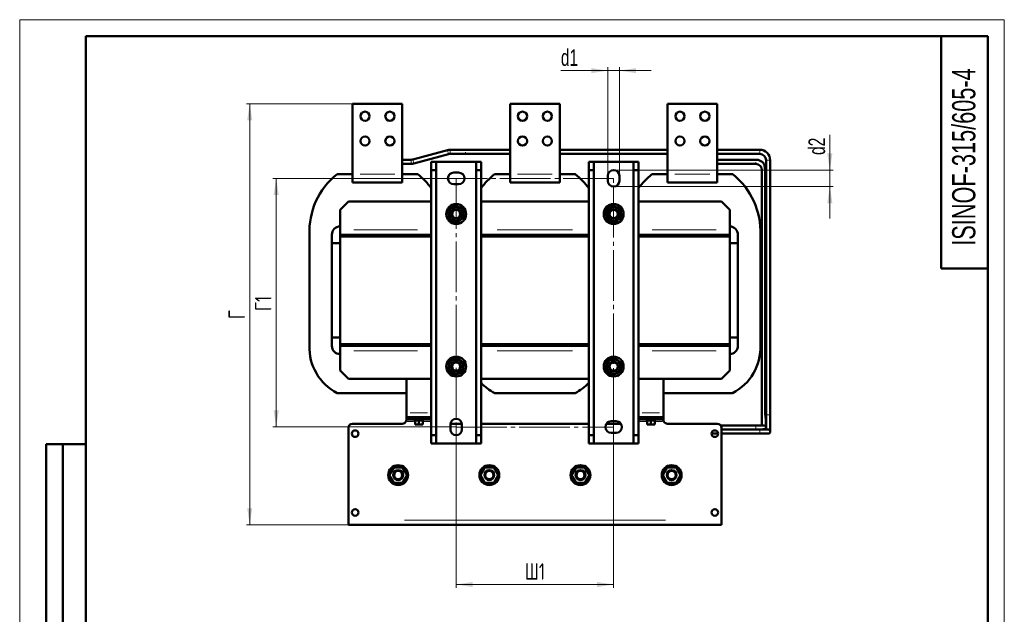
# Model space of a CAD drawing. Header units: millimetres. Extents: x 0 to 1188, y 0 to 1680.
# Tile 5 of 5: x 0 to 1188, y 963 to 1680. Entities that reach past the tile are written whole.
import ezdxf

# ---------------------------------------------------------------- set-up
doc = ezdxf.new("R2010")
doc.units = ezdxf.units.MM
doc.header["$LTSCALE"] = 4
doc.linetypes.add('SLD-Осевая', pattern=[19.05, 15.24, -1.27, 1.27, -1.27])
doc.linetypes.add('SLD-Сплошная', pattern=[0])
doc.styles.add('SLDTEXTSTYLE0', font='TXT', dxfattribs={"width": 0.7})
doc.styles.add('SLDTEXTSTYLE1', font='TXT', dxfattribs={"width": 0.7, "bigfont": 'bigfont'})
doc.dimstyles.new('SLDDIMSTYLE0', dxfattribs={"dimtxt": 20, "dimasz": 20, "dimexe": 0, "dimexo": 0.0625, "dimgap": 5, "dimtad": 2, "dimdec": 1, "dimrnd": 1e-09, "dimzin": 12, "dimdsep": 46, "dimtxsty": 'SLDTEXTSTYLE0', "dimsah": 1, "dimcen": 0.09, "dimadec": 0, "dimazin": 3, "dimtfac": 1, "dimtdec": 3, "dimtofl": 0, "dimtmove": 0, "dimatfit": 3, "dimfxl": 1, "dimfrac": 2, "dimtolj": 1, "dimtzin": 12, "dimarcsym": 0})
doc.dimstyles.new('SLDDIMSTYLE1', dxfattribs={"dimtxt": 20, "dimasz": 20, "dimexe": 0, "dimexo": 0.0625, "dimgap": 5, "dimtad": 2, "dimdec": 1, "dimrnd": 1e-09, "dimzin": 12, "dimdsep": 46, "dimtxsty": 'SLDTEXTSTYLE0', "dimsah": 1, "dimcen": 0.09, "dimadec": 0, "dimazin": 3, "dimtfac": 1, "dimtdec": 3, "dimtmove": 0, "dimatfit": 0, "dimfxl": 1, "dimfrac": 2, "dimtolj": 1, "dimtzin": 12, "dimarcsym": 0})

# ---------------------------------------------------------------- blocks, each defined once
blk = doc.blocks.new('_D_2')
at = {"color": 7, "linetype": 'SLD-Сплошная', "lineweight": 0}
for p, q in [((526.6, 1188.5), (526.6, 994.6)), ((716.6, 1188.5), (716.6, 994.6)), ((526.6, 998.6), (716.6, 998.6))]:
    blk.add_line(p, q, dxfattribs=at)
at = {"color": 7, "linetype": 'SLD-Сплошная', "lineweight": 18}
for points in [[(526.6, 998.6), (546.6, 995.5), (546.6, 1001.6)], [(716.6, 998.6), (696.6, 1001.6), (696.6, 995.5)]]:
    blk.add_solid(points, dxfattribs=at)
at = {"color": 7, "linetype": 'SLD-Сплошная', "lineweight": 18, "insert": (609.6, 1024.3), "char_height": 20, "attachment_point": 1, "style": 'SLDTEXTSTYLE1'}
blk.add_mtext('Ш1', dxfattribs=at)
blk = doc.blocks.new('_D_3')
at = {"color": 7, "linetype": 'SLD-Сплошная', "lineweight": 0}
for p, q in [((526.6, 1488.6), (305.5, 1488.6)), ((309.5, 1488.6), (309.5, 1188.6)), ((526.6, 1188.6), (305.5, 1188.6))]:
    blk.add_line(p, q, dxfattribs=at)
at = {"color": 7, "linetype": 'SLD-Сплошная', "lineweight": 18}
for points in [[(309.5, 1488.6), (306.5, 1468.6), (312.6, 1468.6)], [(309.5, 1188.6), (312.6, 1208.6), (306.5, 1208.6)]]:
    blk.add_solid(points, dxfattribs=at)
at = {"color": 7, "linetype": 'SLD-Сплошная', "lineweight": 18, "insert": (283.8, 1328.6), "char_height": 20, "attachment_point": 1, "rotation": 90, "style": 'SLDTEXTSTYLE1'}
blk.add_mtext('Г1', dxfattribs=at)
blk = doc.blocks.new('_D_4')
at = {"color": 7, "linetype": 'SLD-Сплошная', "lineweight": 0}
for p, q in [((401.6, 1578.6), (273.5, 1578.6)), ((277.5, 1070.6), (277.5, 1578.6)), ((396.6, 1070.6), (273.5, 1070.6))]:
    blk.add_line(p, q, dxfattribs=at)
at = {"color": 7, "linetype": 'SLD-Сплошная', "lineweight": 18}
for points in [[(277.5, 1578.6), (274.5, 1558.6), (280.6, 1558.6)], [(277.5, 1070.6), (280.6, 1090.6), (274.5, 1090.6)]]:
    blk.add_solid(points, dxfattribs=at)
at = {"color": 7, "linetype": 'SLD-Сплошная', "lineweight": 18, "insert": (251.8, 1318.9), "char_height": 20, "attachment_point": 1, "rotation": 90, "style": 'SLDTEXTSTYLE1'}
blk.add_mtext('Г', dxfattribs=at)
blk = doc.blocks.new('_D_5')
at = {"color": 7, "linetype": 'SLD-Сплошная', "lineweight": 0}
for p, q in [((709.6, 1618.6), (653, 1618.6)), ((709.6, 1491.6), (709.6, 1622.6)), ((709.6, 1618.6), (723.6, 1618.6)), ((723.6, 1491.6), (723.6, 1622.6)), ((723.6, 1618.6), (762.1, 1618.6))]:
    blk.add_line(p, q, dxfattribs=at)
at = {"color": 7, "linetype": 'SLD-Сплошная', "lineweight": 18}
for points in [[(709.6, 1618.6), (689.6, 1621.6), (689.6, 1615.5)], [(723.6, 1618.6), (743.6, 1615.5), (743.6, 1621.6)]]:
    blk.add_solid(points, dxfattribs=at)
at = {"color": 7, "linetype": 'SLD-Сплошная', "lineweight": 18, "insert": (653, 1644.3), "char_height": 20, "attachment_point": 1, "style": 'SLDTEXTSTYLE0'}
blk.add_mtext('d1', dxfattribs=at)
blk = doc.blocks.new('_D_6')
at = {"color": 7, "linetype": 'SLD-Сплошная', "lineweight": 0}
for p, q in [((977.5, 1498.6), (977.5, 1540.9)), ((716.7, 1498.6), (981.5, 1498.6)), ((977.5, 1498.6), (977.5, 1478.6)), ((716.7, 1478.6), (981.5, 1478.6)), ((977.5, 1478.6), (977.5, 1440.1))]:
    blk.add_line(p, q, dxfattribs=at)
at = {"color": 7, "linetype": 'SLD-Сплошная', "lineweight": 18}
for points in [[(977.5, 1498.6), (980.6, 1518.6), (974.4, 1518.6)], [(977.5, 1478.6), (974.4, 1458.6), (980.6, 1458.6)]]:
    blk.add_solid(points, dxfattribs=at)
at = {"color": 7, "linetype": 'SLD-Сплошная', "lineweight": 18, "insert": (951.7, 1516.8), "char_height": 20, "attachment_point": 1, "rotation": 90, "style": 'SLDTEXTSTYLE0'}
blk.add_mtext('d2', dxfattribs=at)

msp = doc.modelspace()

# ---------------------------------------------------------------- linework, layer by layer
at = {"color": 7, "linetype": 'SLD-Сплошная', "lineweight": 18}
for p, q in [((0, 1680), (1188, 1680)), ((0, 1680), (0, 0)), ((1188, 1680), (1188, 0))]:
    msp.add_line(p, q, dxfattribs=at)
at = {"color": 7, "linetype": 'SLD-Сплошная', "lineweight": 50}
for p, q in [((80, 1660), (80, 20)), ((1168, 1660), (80, 1660)), ((80, 1660), (80, 20)), ((1112, 1660), (1112, 1380)), ((1168, 20), (1168, 1660)), ((401.64, 1578.56), (461.64, 1578.56)), ((401.64, 1578.56), (401.64, 1493.56)), ((461.64, 1578.56), (461.64, 1493.56)), ((591.64, 1578.56), (651.64, 1578.56)), ((591.64, 1578.56), (591.64, 1493.56)), ((651.64, 1578.56), (651.64, 1493.56)), ((781.64, 1578.56), (841.64, 1578.56)), ((781.64, 1578.56), (781.64, 1493.56)), ((841.64, 1578.56), (841.64, 1493.56)), ((516.11, 1522.64), (474.37, 1511.33)), ((538.05, 1523.07), (519.38, 1523.07)), ((591.64, 1523.07), (538.05, 1523.07)), ((781.64, 1523.07), (651.64, 1523.07)), ((893.03, 1523.07), (841.64, 1523.07)), ((472.41, 1511.07), (461.64, 1511.07)), ((475.67, 1506.51), (517.42, 1517.81)), ((519.38, 1518.07), (538.05, 1518.07)), ((538.05, 1518.07), (591.64, 1518.07)), ((651.64, 1518.07), (781.64, 1518.07)), ((841.64, 1518.07), (893.03, 1518.07)), ((888.03, 1511.07), (841.64, 1511.07)), ((900.53, 1510.57), (900.53, 1203.08)), ((905.53, 1203.08), (905.53, 1510.57)), ((461.64, 1506.07), (472.41, 1506.07)), ((502.64, 1508.56), (496.64, 1508.56)), ((496.64, 1498.56), (496.64, 1508.56)), ((496.64, 1498.56), (502.64, 1498.56)), ((496.64, 1178.56), (496.64, 1498.56)), ((502.64, 1508.56), (502.64, 1498.56)), ((550.64, 1508.56), (502.64, 1508.56)), ((502.64, 1498.56), (502.64, 1178.56)), ((556.64, 1508.56), (550.64, 1508.56)), ((550.64, 1498.56), (550.64, 1508.56)), ((550.64, 1498.56), (556.64, 1498.56)), ((550.64, 1178.56), (550.64, 1498.56)), ((556.64, 1508.56), (556.64, 1498.56)), ((556.64, 1498.56), (556.64, 1178.56)), ((686.64, 1508.56), (692.64, 1508.56)), ((686.64, 1498.56), (686.64, 1508.56)), ((686.64, 1178.56), (686.64, 1498.56)), ((686.64, 1498.56), (692.64, 1498.56)), ((692.64, 1508.56), (692.64, 1498.56)), ((692.64, 1508.56), (740.64, 1508.56)), ((692.64, 1498.56), (692.64, 1178.56)), ((740.64, 1508.56), (746.64, 1508.56)), ((740.64, 1498.56), (740.64, 1508.56)), ((740.64, 1498.56), (746.64, 1498.56)), ((740.64, 1178.56), (740.64, 1498.56)), ((746.64, 1508.56), (746.64, 1498.56)), ((746.64, 1498.56), (746.64, 1178.56)), ((841.64, 1506.07), (888.03, 1506.07)), ((895.53, 1498.57), (895.53, 1208.08)), ((897.81, 1506.35), (897.81, 1506.35)), ((899.28, 1498.57), (899.28, 1208.08)), ((382.87, 1493.56), (401.64, 1493.56)), ((401.64, 1493.56), (401.64, 1483.56)), ((461.64, 1493.56), (480.42, 1493.56)), ((461.64, 1493.56), (461.64, 1483.56)), ((523.64, 1495.56), (529.64, 1495.56)), ((572.87, 1493.56), (591.64, 1493.56)), ((591.64, 1493.56), (591.64, 1483.56)), ((651.64, 1493.56), (670.42, 1493.56)), ((651.64, 1493.56), (651.64, 1483.56)), ((709.64, 1485.56), (709.64, 1491.56)), ((723.64, 1491.56), (723.64, 1485.56)), ((762.87, 1493.56), (781.64, 1493.56)), ((781.64, 1493.56), (781.64, 1483.56)), ((841.64, 1493.56), (860.42, 1493.56)), ((841.64, 1493.56), (841.64, 1483.56)), ((461.64, 1483.56), (401.64, 1483.56)), ((529.64, 1481.56), (523.64, 1481.56)), ((651.64, 1483.56), (591.64, 1483.56)), ((841.64, 1483.56), (781.64, 1483.56)), ((396.64, 1460.56), (386.64, 1450.56)), ((386.64, 1426.56), (386.64, 1450.56)), ((496.64, 1460.56), (396.64, 1460.56)), ((686.64, 1460.56), (556.64, 1460.56)), ((846.64, 1460.56), (746.64, 1460.56)), ((856.64, 1450.56), (846.64, 1460.56)), ((856.64, 1426.56), (856.64, 1450.56)), ((521.4, 1437.58), (520.57, 1438.2)), ((521.4, 1437.58), (521.54, 1437.94)), ((711.4, 1437.58), (710.57, 1438.2)), ((711.4, 1437.58), (711.54, 1437.94)), ((386.64, 1420.56), (386.64, 1426.56)), ((523.2, 1437.25), (522.98, 1436.74)), ((713.2, 1437.25), (712.98, 1436.74)), ((856.64, 1420.56), (856.64, 1426.56)), ((349.64, 1286.94), (349.64, 1420.19)), ((376.64, 1286.56), (376.64, 1420.56)), ((376.64, 1410.56), (376.64, 1420.56)), ((496.64, 1420.56), (386.64, 1420.56)), ((476.64, 1420.56), (386.64, 1420.56)), ((386.64, 1418.56), (386.64, 1420.56)), ((386.64, 1418.56), (476.64, 1418.56)), ((386.64, 1288.56), (386.64, 1418.56)), ((496.64, 1418.56), (386.64, 1418.56)), ((396.64, 1420.56), (396.64, 1420.56)), ((426.64, 1420.56), (426.64, 1420.56)), ((436.64, 1420.56), (436.64, 1420.56)), ((466.64, 1420.56), (466.64, 1420.56)), ((476.64, 1418.56), (476.64, 1420.56)), ((486.64, 1418.56), (486.64, 1420.56)), ((686.64, 1420.56), (556.64, 1420.56)), ((686.64, 1418.56), (556.64, 1418.56)), ((566.64, 1420.56), (566.64, 1418.56)), ((666.64, 1420.56), (576.64, 1420.56)), ((576.64, 1418.56), (576.64, 1420.56)), ((576.64, 1418.56), (666.64, 1418.56)), ((586.64, 1420.56), (586.64, 1420.56)), ((616.64, 1420.56), (616.64, 1420.56)), ((626.64, 1420.56), (626.64, 1420.56)), ((656.64, 1420.56), (656.64, 1420.56)), ((666.64, 1418.56), (666.64, 1420.56)), ((676.64, 1420.56), (676.64, 1418.56)), ((856.64, 1420.56), (746.64, 1420.56)), ((856.64, 1418.56), (746.64, 1418.56)), ((756.64, 1418.56), (756.64, 1420.56)), ((856.64, 1420.56), (766.64, 1420.56)), ((766.64, 1418.56), (766.64, 1420.56)), ((766.64, 1418.56), (856.64, 1418.56)), ((776.64, 1420.56), (776.64, 1420.56)), ((806.64, 1420.56), (806.64, 1420.56)), ((816.64, 1420.56), (816.64, 1420.56)), ((846.64, 1420.56), (846.64, 1420.56)), ((856.64, 1418.56), (856.64, 1420.56)), ((856.64, 1288.56), (856.64, 1418.56)), ((866.64, 1286.56), (866.64, 1420.56)), ((866.64, 1420.56), (866.64, 1410.56)), ((893.64, 1420.19), (893.64, 1286.94)), ((386.64, 1410.56), (376.64, 1410.56)), ((866.64, 1410.56), (856.64, 1410.56)), ((1112, 1380), (1168, 1380)), ((376.64, 1296.56), (386.64, 1296.56)), ((376.64, 1286.56), (376.64, 1296.56)), ((856.64, 1296.56), (866.64, 1296.56)), ((866.64, 1296.56), (866.64, 1286.56)), ((386.64, 1288.56), (386.64, 1286.56)), ((476.64, 1288.56), (386.64, 1288.56)), ((386.64, 1288.56), (496.64, 1288.56)), ((386.64, 1286.56), (496.64, 1286.56)), ((386.64, 1286.56), (386.64, 1280.56)), ((386.64, 1286.56), (476.64, 1286.56)), ((396.64, 1286.56), (396.64, 1286.56)), ((426.64, 1286.56), (426.64, 1286.56)), ((436.64, 1286.56), (436.64, 1286.56)), ((466.64, 1286.56), (466.64, 1286.56)), ((476.64, 1288.56), (476.64, 1286.56)), ((486.64, 1286.56), (486.64, 1288.56)), ((556.64, 1288.56), (686.64, 1288.56)), ((556.64, 1286.56), (686.64, 1286.56)), ((566.64, 1288.56), (566.64, 1286.56)), ((576.64, 1288.56), (576.64, 1286.56)), ((666.64, 1288.56), (576.64, 1288.56)), ((576.64, 1286.56), (666.64, 1286.56)), ((586.64, 1286.56), (586.64, 1286.56)), ((616.64, 1286.56), (616.64, 1286.56)), ((626.64, 1286.56), (626.64, 1286.56)), ((656.64, 1286.56), (656.64, 1286.56)), ((666.64, 1286.56), (666.64, 1288.56)), ((676.64, 1288.56), (676.64, 1286.56)), ((746.64, 1288.56), (856.64, 1288.56)), ((746.64, 1286.56), (856.64, 1286.56)), ((756.64, 1286.56), (756.64, 1288.56)), ((766.64, 1288.56), (766.64, 1286.56)), ((856.64, 1288.56), (766.64, 1288.56)), ((766.64, 1286.56), (856.64, 1286.56)), ((776.64, 1286.56), (776.64, 1286.56)), ((806.64, 1286.56), (806.64, 1286.56)), ((816.64, 1286.56), (816.64, 1286.56)), ((846.64, 1286.56), (846.64, 1286.56)), ((856.64, 1286.56), (856.64, 1288.56)), ((856.64, 1286.56), (856.64, 1280.56)), ((386.64, 1280.56), (386.64, 1256.56)), ((856.64, 1280.56), (856.64, 1256.56)), ((520.52, 1268.9), (521.4, 1269.54)), ((521.54, 1269.19), (521.4, 1269.54)), ((522.98, 1270.39), (523.2, 1269.88)), ((710.52, 1268.9), (711.4, 1269.54)), ((711.54, 1269.19), (711.4, 1269.54)), ((712.98, 1270.39), (713.2, 1269.88)), ((386.64, 1256.56), (396.64, 1246.56)), ((846.64, 1246.56), (856.64, 1256.56)), ((396.64, 1246.56), (496.64, 1246.56)), ((466.64, 1246.56), (466.64, 1205.56)), ((556.64, 1246.56), (686.64, 1246.56)), ((746.64, 1246.56), (846.64, 1246.56)), ((776.64, 1205.56), (776.64, 1246.56)), ((466.64, 1229.56), (383.09, 1229.56)), ((466.64, 1229.56), (466.64, 1206.56)), ((670.2, 1229.56), (573.09, 1229.56)), ((860.2, 1229.56), (776.64, 1229.56)), ((776.65, 1206.56), (776.65, 1229.56)), ((466.64, 1206.56), (466.64, 1204.56)), ((466.64, 1205.56), (466.64, 1200.56)), ((466.64, 1204.56), (466.64, 1200.56)), ((466.64, 1204.56), (466.64, 1204.56)), ((466.64, 1200.56), (466.64, 1197.56)), ((496.64, 1200.56), (466.64, 1200.56)), ((466.64, 1200.56), (466.64, 1200.56)), ((493.64, 1200.56), (469.64, 1200.56)), ((496.64, 1205.56), (496.64, 1200.56)), ((746.64, 1200.56), (776.64, 1200.56)), ((749.64, 1200.56), (773.64, 1200.56)), ((776.64, 1205.56), (776.64, 1200.56)), ((776.64, 1204.56), (776.65, 1204.56)), ((776.64, 1197.56), (776.64, 1200.56)), ((776.64, 1200.56), (776.65, 1200.56)), ((776.65, 1204.56), (776.65, 1206.56)), ((776.65, 1200.56), (776.65, 1204.56)), ((895.53, 1208.08), (895.53, 1190.58)), ((900.53, 1203.08), (900.53, 1185.58)), ((905.53, 1183.08), (905.53, 1203.08)), ((461.64, 1192.56), (401.64, 1192.56)), ((469.64, 1197.56), (466.64, 1197.56)), ((493.64, 1197.56), (469.64, 1197.56)), ((475.64, 1197.56), (475.64, 1196.6)), ((487.64, 1197.56), (475.64, 1197.56)), ((475.64, 1196.6), (487.64, 1196.6)), ((476.97, 1196.6), (476.97, 1191.8)), ((476.97, 1191.8), (481.64, 1191.8)), ((478.64, 1197.56), (478.64, 1197.56)), ((481.64, 1196.6), (481.64, 1191.8)), ((481.64, 1191.8), (486.32, 1191.8)), ((484.64, 1197.56), (484.64, 1197.56)), ((486.32, 1191.8), (486.32, 1196.6)), ((487.64, 1196.6), (487.64, 1197.56)), ((496.64, 1197.56), (493.64, 1197.56)), ((519.64, 1185.56), (519.64, 1191.56)), ((533.57, 1192.56), (519.71, 1192.56)), ((533.64, 1191.56), (533.64, 1185.56)), ((686.64, 1192.56), (556.64, 1192.56)), ((725.39, 1192.56), (707.9, 1192.56)), ((713.64, 1195.56), (719.64, 1195.56)), ((749.64, 1197.56), (746.64, 1197.56)), ((773.64, 1197.56), (749.64, 1197.56)), ((755.64, 1197.56), (755.64, 1196.6)), ((767.64, 1197.56), (755.64, 1197.56)), ((767.64, 1196.6), (755.64, 1196.6)), ((756.97, 1196.6), (756.97, 1191.8)), ((756.97, 1191.8), (761.64, 1191.8)), ((758.64, 1197.56), (758.64, 1197.56)), ((761.64, 1196.6), (761.64, 1191.8)), ((761.64, 1191.8), (766.32, 1191.8)), ((764.64, 1197.56), (764.64, 1197.56)), ((766.32, 1191.8), (766.32, 1196.6)), ((767.64, 1196.6), (767.64, 1197.56)), ((776.64, 1197.56), (773.64, 1197.56)), ((841.64, 1192.56), (781.64, 1192.56)), ((888.03, 1190.58), (845.63, 1190.58)), ((898.03, 1190.58), (888.03, 1190.58)), ((396.64, 1187.56), (396.64, 1076.06)), ((502.64, 1178.56), (496.64, 1178.56)), ((496.64, 1168.56), (496.64, 1178.56)), ((502.64, 1178.56), (502.64, 1168.56)), ((550.64, 1168.56), (550.64, 1178.56)), ((556.64, 1178.56), (550.64, 1178.56)), ((556.64, 1178.56), (556.64, 1168.56)), ((692.64, 1178.56), (686.64, 1178.56)), ((686.64, 1168.56), (686.64, 1178.56)), ((692.64, 1178.56), (692.64, 1168.56)), ((719.64, 1181.56), (713.64, 1181.56)), ((746.64, 1178.56), (740.64, 1178.56)), ((740.64, 1178.56), (740.64, 1168.56)), ((746.64, 1178.56), (746.64, 1168.56)), ((834.64, 1180.58), (842.64, 1180.58)), ((846.64, 1076.06), (846.64, 1187.56)), ((846.64, 1185.58), (888.03, 1185.58)), ((893.03, 1185.58), (846.64, 1185.58)), ((846.64, 1180.58), (893.03, 1180.58)), ((903.03, 1185.58), (893.03, 1185.58)), ((893.03, 1180.58), (903.03, 1180.58)), ((32, 688), (32, 1168)), ((80, 1168), (32, 1168)), ((32, 688), (32, 1168)), ((52, 688), (52, 1168)), ((52, 688), (52, 1168)), ((502.64, 1168.56), (496.64, 1168.56)), ((550.64, 1168.56), (502.64, 1168.56)), ((556.64, 1168.56), (550.64, 1168.56)), ((686.64, 1168.56), (692.64, 1168.56)), ((692.64, 1168.56), (740.64, 1168.56)), ((740.64, 1168.56), (746.64, 1168.56)), ((445.84, 1130.56), (451.24, 1139.92)), ((451.24, 1121.21), (445.84, 1130.56)), ((451.24, 1139.92), (462.04, 1139.92)), ((462.04, 1139.92), (467.44, 1130.56)), ((467.44, 1130.56), (462.04, 1121.21)), ((555.84, 1130.56), (561.24, 1139.92)), ((561.24, 1121.21), (555.84, 1130.56)), ((561.24, 1139.92), (572.04, 1139.92)), ((572.04, 1139.92), (577.44, 1130.56)), ((577.44, 1130.56), (572.04, 1121.21)), ((665.84, 1130.56), (671.24, 1139.92)), ((671.24, 1121.21), (665.84, 1130.56)), ((671.24, 1139.92), (682.04, 1139.92)), ((682.04, 1139.92), (687.44, 1130.56)), ((687.44, 1130.56), (682.04, 1121.21)), ((775.84, 1130.56), (781.24, 1139.92)), ((781.24, 1121.21), (775.84, 1130.56)), ((781.24, 1139.92), (792.04, 1139.92)), ((792.04, 1139.92), (797.44, 1130.56)), ((797.44, 1130.56), (792.04, 1121.21)), ((462.04, 1121.21), (451.24, 1121.21)), ((572.04, 1121.21), (561.24, 1121.21)), ((682.04, 1121.21), (671.24, 1121.21)), ((792.04, 1121.21), (781.24, 1121.21)), ((396.64, 1076.06), (396.64, 1070.56)), ((396.64, 1070.56), (846.64, 1070.56)), ((846.64, 1076.06), (846.64, 1070.56))]:
    msp.add_line(p, q, dxfattribs=at)
at = {"color": 8, "linetype": 'SLD-Сплошная', "lineweight": 18}
for p, q in [((516.11, 1522.64), (517.42, 1517.81)), ((519.38, 1523.07), (519.38, 1518.07)), ((893.03, 1518.07), (893.03, 1523.07)), ((472.41, 1511.07), (472.41, 1508.57)), ((474.37, 1511.33), (475.67, 1506.51)), ((900.53, 1510.57), (905.53, 1510.57)), ((472.41, 1508.57), (472.41, 1506.07)), ((898.74, 1498.57), (896.57, 1498.57)), ((410.64, 1493.56), (452.64, 1493.56)), ((600.64, 1493.56), (642.64, 1493.56)), ((790.64, 1493.56), (832.64, 1493.56)), ((403.14, 1426.56), (480.14, 1426.56)), ((576.14, 1426.56), (667.14, 1426.56)), ((763.14, 1426.56), (840.14, 1426.56)), ((403.14, 1280.56), (480.14, 1280.56)), ((576.14, 1280.56), (667.14, 1280.56)), ((763.14, 1280.56), (840.14, 1280.56)), ((466.64, 1206.56), (466.64, 1206.56)), ((469.64, 1198.01), (469.64, 1200.11)), ((471.14, 1205.56), (492.14, 1205.56)), ((493.64, 1198.01), (493.64, 1200.11)), ((749.64, 1198.01), (749.64, 1200.11)), ((751.14, 1205.56), (772.14, 1205.56)), ((773.64, 1198.01), (773.64, 1200.11)), ((776.64, 1206.56), (776.65, 1206.56)), ((895.6, 1208.08), (896.57, 1208.08)), ((900.53, 1203.08), (903.03, 1203.08)), ((903.03, 1203.08), (905.53, 1203.08)), ((475.32, 1195.06), (467.62, 1195.06)), ((495.09, 1195.06), (487.87, 1195.06)), ((755.42, 1195.06), (748.19, 1195.06)), ((775.66, 1195.06), (767.97, 1195.06)), ((893.03, 1185.58), (893.03, 1183.08)), ((893.03, 1183.08), (893.03, 1180.58)), ((464.14, 1076.06), (779.14, 1076.06))]:
    msp.add_line(p, q, dxfattribs=at)
at = {"color": 7, "linetype": 'SLD-Осевая', "lineweight": 18}
for p, q in [((716.64, 1488.56), (526.64, 1488.56)), ((526.64, 1488.56), (526.64, 1188.56)), ((716.64, 1188.56), (716.64, 1488.56)), ((526.64, 1188.56), (716.64, 1188.56))]:
    msp.add_line(p, q, dxfattribs=at)
at = {"color": 7, "linetype": 'SLD-Сплошная', "lineweight": 50, "flags": 128}
for points in [[(526.13, 1436.03), (524.78, 1436.2), (522.98, 1436.74)], [(716.13, 1436.03), (714.78, 1436.2), (712.98, 1436.74)], [(522.98, 1270.39), (524.78, 1270.93), (525.79, 1271.08)], [(712.98, 1270.39), (714.78, 1270.93), (715.79, 1271.08)], [(898.03, 1185.58), (898.07, 1186.07), (898.1, 1186.17)]]:
    msp.add_lwpolyline(points, dxfattribs=at)
at = {"color": 8, "linetype": 'SLD-Сплошная', "lineweight": 18, "flags": 128}
msp.add_lwpolyline([(888.03, 1190.58), (888.03, 1190.5), (888.03, 1190.07), (888.03, 1189.33), (888.03, 1188.41), (888.03, 1187.44), (888.03, 1186.56), (888.03, 1185.92), (888.03, 1185.61), (888.03, 1185.58)], dxfattribs=at)
at = {"color": 7, "linetype": 'SLD-Сплошная', "lineweight": 50}
for centre, radius in [((416.64, 1563.56), 5.5), ((446.64, 1563.56), 5.5), ((606.64, 1563.56), 5.5), ((636.64, 1563.56), 5.5), ((796.64, 1563.56), 5.5), ((826.64, 1563.56), 5.5), ((416.64, 1533.56), 5.5), ((446.64, 1533.56), 5.5), ((606.64, 1533.56), 5.5), ((636.64, 1533.56), 5.5), ((796.64, 1533.56), 5.5), ((826.64, 1533.56), 5.5), ((526.64, 1445.56), 12), ((526.64, 1445.56), 8.63), ((526.64, 1445.56), 6), ((526.64, 1445.56), 5), ((716.64, 1445.56), 12), ((716.64, 1445.56), 8.63), ((716.64, 1445.56), 6), ((716.64, 1445.56), 5), ((526.64, 1261.56), 12), ((716.64, 1261.56), 12), ((526.64, 1261.56), 8.63), ((526.64, 1261.56), 6), ((526.64, 1261.56), 5), ((716.64, 1261.56), 8.63), ((716.64, 1261.56), 6), ((716.64, 1261.56), 5), ((404.64, 1180.56), 4), ((838.64, 1180.56), 4), ((456.64, 1130.56), 12), ((566.64, 1130.56), 12), ((676.64, 1130.56), 12), ((786.64, 1130.56), 12), ((456.64, 1130.56), 6), ((456.64, 1130.56), 5), ((566.64, 1130.56), 6), ((566.64, 1130.56), 5), ((676.64, 1130.56), 6), ((676.64, 1130.56), 5), ((786.64, 1130.56), 6), ((786.64, 1130.56), 5), ((404.64, 1085.56), 4), ((838.64, 1085.56), 4)]:
    msp.add_circle(centre, radius, dxfattribs=at)
for centre, radius, start, end in [((519.38, 1510.57), 12.5, 90, 105.15287), ((893.03, 1510.57), 12.5, 0, 90), ((472.41, 1518.57), 7.5, 270, 285.15287), ((519.38, 1510.57), 7.5, 90, 105.15287), ((888.03, 1498.57), 12.5, 38.48102, 89.99067), ((893.03, 1510.57), 7.5, 0, 90), ((472.41, 1518.57), 12.5, 270, 285.15287), ((716.64, 1491.56), 7, 0, 180), ((888.03, 1498.57), 7.5, 0, 90), ((438.29, 1424.26), 88.74, 128.64972, 182.62674), ((424.99, 1424.26), 88.74, 36.15839, 51.35028), ((523.64, 1488.56), 7, 90, 270), ((529.64, 1488.56), 7, 270, 90), ((628.29, 1424.26), 88.74, 128.64972, 143.84161), ((614.99, 1424.26), 88.74, 36.15839, 51.35028), ((716.64, 1485.56), 7, 180, 0), ((818.29, 1424.26), 88.74, 128.64972, 143.84161), ((804.99, 1424.26), 88.74, 357.37326, 51.35028), ((526.64, 1445.56), 9.55, 110.38723, 145.31678), ((716.64, 1445.56), 9.55, 110.38723, 145.31678), ((526.64, 1445.56), 9.55, 236.67553, 247.47733), ((716.64, 1445.56), 9.55, 236.67553, 247.47733), ((386.64, 1420.56), 10, 90, 180), ((856.64, 1420.56), 10, 0, 90), ((411.09, 1284.32), 61.5, 177.56576, 242.91496), ((386.64, 1286.56), 10, 180, 270), ((856.64, 1286.56), 10, 270, 0), ((832.19, 1284.32), 61.5, 297.08504, 2.43424), ((526.64, 1261.56), 9.55, 112.52267, 123.32447), ((716.64, 1261.56), 9.55, 112.52267, 123.32447), ((716.64, 1261.56), 6, 270.11531, 89.90039), ((526.64, 1261.56), 9.55, 215.8139, 251.22311), ((716.64, 1261.56), 9.55, 215.8139, 251.22311), ((601.09, 1284.32), 61.5, 223.72253, 242.91496), ((642.19, 1284.32), 61.5, 297.08504, 316.27747), ((401.64, 1187.56), 5, 90, 180), ((461.64, 1197.56), 5, 270, 330), ((526.64, 1191.56), 7, 0, 180), ((713.64, 1188.56), 7, 90, 270), ((719.64, 1188.56), 7, 270, 90), ((781.64, 1197.56), 5, 210, 270), ((841.64, 1187.56), 5, 0, 90), ((898.03, 1188.08), 2.5, 356.22377, 90), ((526.64, 1185.56), 7, 180, 0), ((903.03, 1183.08), 2.5, 0, 90), ((903.03, 1183.08), 2.5, 270, 0)]:
    msp.add_arc(centre, radius, start, end, dxfattribs=at)
at = {"color": 8, "linetype": 'SLD-Сплошная', "lineweight": 18}
for points, knots in [([(538.05, 1523), (538.05, 1522.97), (538.05, 1522.91), (538.05, 1522.56), (538.05, 1522.34)], [0, 0, 0, 0, 0.3810216, 1, 1, 1, 1]), ([(538.05, 1520.2), (538.05, 1520), (538.05, 1519.47), (538.05, 1519.06), (538.05, 1518.8)], [0, 0, 0, 0, 0.3810216, 1, 1, 1, 1]), ([(888.03, 1511), (888.03, 1510.97), (888.03, 1510.91), (888.03, 1510.56), (888.03, 1510.34)], [0, 0, 0, 0, 0.3810206, 1, 1, 1, 1]), ([(888.03, 1508.2), (888.03, 1508), (888.03, 1507.47), (888.03, 1507.06), (888.03, 1506.8)], [0, 0, 0, 0, 0.38102061, 1, 1, 1, 1])]:
    msp.add_open_spline(points, degree=3, knots=knots, dxfattribs=at)
at = {"color": 7, "linetype": 'SLD-Сплошная', "lineweight": 50}
for points, knots in [([(897.81, 1506.35), (897.81, 1506.35), (897.83, 1506.32), (897.87, 1506.23), (897.9, 1506.17), (897.99, 1505.96), (898.06, 1505.8), (898.19, 1505.47), (898.25, 1505.3), (898.37, 1504.94), (898.42, 1504.76), (898.47, 1504.57)], [0, 0, 0, 0, 0.125, 0.125, 0.25, 0.25, 0.5, 0.5, 0.75, 0.75, 1, 1, 1, 1]), ([(898.47, 1504.57), (898.6, 1504.1), (898.71, 1503.62), (898.91, 1502.64), (899, 1502.14), (899.14, 1501.13), (899.19, 1500.62), (899.26, 1499.6), (899.28, 1499.08), (899.28, 1498.57)], [0, 0, 0, 0, 0.25, 0.25, 0.5, 0.5, 0.75, 0.75, 1, 1, 1, 1]), ([(525.29, 1455.87), (524.62, 1455.35), (523.94, 1454.83), (522.57, 1453.78), (521.88, 1453.25), (520.82, 1452.44), (520.47, 1452.17), (519.78, 1451.64), (519.43, 1451.37), (518.4, 1450.58), (517.72, 1450.06), (517.04, 1449.55)], [0, 0, 0, 0, 0.25, 0.25, 0.5, 0.5, 0.625, 0.625, 0.75, 0.75, 1, 1, 1, 1]), ([(517.04, 1449.55), (517.15, 1448.7), (517.27, 1447.86), (517.49, 1446.14), (517.6, 1445.28), (517.78, 1443.97), (517.83, 1443.53), (517.95, 1442.65), (518, 1442.22), (518.17, 1440.93), (518.29, 1440.08), (518.4, 1439.24)], [0, 0, 0, 0, 0.25, 0.25, 0.5, 0.5, 0.625, 0.625, 0.75, 0.75, 1, 1, 1, 1]), ([(534.89, 1451.89), (534.11, 1452.21), (533.32, 1452.54), (531.73, 1453.2), (530.92, 1453.53), (529.7, 1454.04), (529.29, 1454.21), (528.48, 1454.55), (528.08, 1454.71), (526.87, 1455.21), (526.08, 1455.54), (525.29, 1455.87)], [0, 0, 0, 0, 0.25, 0.25, 0.5, 0.5, 0.625, 0.625, 0.75, 0.75, 1, 1, 1, 1]), ([(536.24, 1441.58), (536.13, 1442.43), (536.02, 1443.27), (535.8, 1444.98), (535.68, 1445.85), (535.51, 1447.16), (535.45, 1447.6), (535.34, 1448.47), (535.28, 1448.91), (535.11, 1450.2), (535, 1451.05), (534.89, 1451.89)], [0, 0, 0, 0, 0.25, 0.25, 0.5, 0.5, 0.625, 0.625, 0.75, 0.75, 1, 1, 1, 1]), ([(715.29, 1455.87), (714.62, 1455.35), (713.94, 1454.83), (712.57, 1453.78), (711.88, 1453.25), (710.82, 1452.44), (710.47, 1452.17), (709.78, 1451.64), (709.43, 1451.37), (708.4, 1450.58), (707.72, 1450.06), (707.04, 1449.55)], [0, 0, 0, 0, 0.25, 0.25, 0.5, 0.5, 0.625, 0.625, 0.75, 0.75, 1, 1, 1, 1]), ([(707.04, 1449.55), (707.15, 1448.7), (707.27, 1447.86), (707.49, 1446.14), (707.6, 1445.28), (707.78, 1443.97), (707.83, 1443.53), (707.95, 1442.65), (708, 1442.22), (708.17, 1440.93), (708.29, 1440.08), (708.4, 1439.24)], [0, 0, 0, 0, 0.25, 0.25, 0.5, 0.5, 0.625, 0.625, 0.75, 0.75, 1, 1, 1, 1]), ([(724.89, 1451.89), (724.11, 1452.21), (723.32, 1452.54), (721.73, 1453.2), (720.92, 1453.53), (719.7, 1454.04), (719.29, 1454.21), (718.48, 1454.55), (718.08, 1454.71), (716.87, 1455.21), (716.08, 1455.54), (715.29, 1455.87)], [0, 0, 0, 0, 0.25, 0.25, 0.5, 0.5, 0.625, 0.625, 0.75, 0.75, 1, 1, 1, 1]), ([(726.24, 1441.58), (726.13, 1442.43), (726.02, 1443.27), (725.8, 1444.98), (725.68, 1445.85), (725.51, 1447.16), (725.45, 1447.6), (725.34, 1448.47), (725.28, 1448.91), (725.11, 1450.2), (725, 1451.05), (724.89, 1451.89)], [0, 0, 0, 0, 0.25, 0.25, 0.5, 0.5, 0.625, 0.625, 0.75, 0.75, 1, 1, 1, 1]), ([(518.4, 1439.24), (519.18, 1438.92), (519.97, 1438.59), (521.56, 1437.93), (522.36, 1437.6), (523.58, 1437.09), (523.99, 1436.92), (524.8, 1436.58), (525.21, 1436.42), (526.41, 1435.92), (527.21, 1435.59), (528, 1435.26)], [0, 0, 0, 0, 0.25, 0.25, 0.5, 0.5, 0.625, 0.625, 0.75, 0.75, 1, 1, 1, 1]), ([(528, 1435.26), (528.67, 1435.78), (529.35, 1436.3), (530.72, 1437.35), (531.41, 1437.88), (532.46, 1438.68), (532.81, 1438.96), (533.51, 1439.49), (533.86, 1439.75), (534.89, 1440.55), (535.57, 1441.07), (536.24, 1441.58)], [0, 0, 0, 0, 0.25, 0.25, 0.5, 0.5, 0.625, 0.625, 0.75, 0.75, 1, 1, 1, 1]), ([(708.4, 1439.24), (709.18, 1438.92), (709.97, 1438.59), (711.56, 1437.93), (712.36, 1437.6), (713.58, 1437.09), (713.99, 1436.92), (714.8, 1436.58), (715.21, 1436.42), (716.41, 1435.92), (717.21, 1435.59), (718, 1435.26)], [0, 0, 0, 0, 0.25, 0.25, 0.5, 0.5, 0.625, 0.625, 0.75, 0.75, 1, 1, 1, 1]), ([(718, 1435.26), (718.67, 1435.78), (719.35, 1436.3), (720.72, 1437.35), (721.41, 1437.88), (722.46, 1438.68), (722.81, 1438.96), (723.51, 1439.49), (723.86, 1439.75), (724.89, 1440.55), (725.57, 1441.07), (726.24, 1441.58)], [0, 0, 0, 0, 0.25, 0.25, 0.5, 0.5, 0.625, 0.625, 0.75, 0.75, 1, 1, 1, 1]), ([(528, 1271.87), (527.21, 1271.54), (526.42, 1271.21), (524.82, 1270.55), (524.01, 1270.22), (522.8, 1269.71), (522.4, 1269.55), (521.58, 1269.21), (521.18, 1269.04), (519.97, 1268.54), (519.18, 1268.21), (518.4, 1267.89)], [0, 0, 0, 0, 0.25, 0.25, 0.5, 0.5, 0.625, 0.625, 0.75, 0.75, 1, 1, 1, 1]), ([(536.24, 1265.55), (535.57, 1266.06), (534.89, 1266.58), (533.52, 1267.63), (532.83, 1268.16), (531.78, 1268.97), (531.42, 1269.24), (530.73, 1269.77), (530.38, 1270.04), (529.35, 1270.83), (528.67, 1271.35), (528, 1271.87)], [0, 0, 0, 0, 0.25, 0.25, 0.5, 0.5, 0.625, 0.625, 0.75, 0.75, 1, 1, 1, 1]), ([(718, 1271.87), (717.21, 1271.54), (716.42, 1271.21), (714.82, 1270.55), (714.01, 1270.22), (712.8, 1269.71), (712.4, 1269.55), (711.58, 1269.21), (711.18, 1269.04), (709.97, 1268.54), (709.18, 1268.21), (708.4, 1267.89)], [0, 0, 0, 0, 0.25, 0.25, 0.5, 0.5, 0.625, 0.625, 0.75, 0.75, 1, 1, 1, 1]), ([(726.24, 1265.55), (725.57, 1266.06), (724.89, 1266.58), (723.52, 1267.63), (722.83, 1268.16), (721.78, 1268.97), (721.42, 1269.24), (720.73, 1269.77), (720.38, 1270.04), (719.35, 1270.83), (718.67, 1271.35), (718, 1271.87)], [0, 0, 0, 0, 0.25, 0.25, 0.5, 0.5, 0.625, 0.625, 0.75, 0.75, 1, 1, 1, 1]), ([(518.4, 1267.89), (518.29, 1267.05), (518.17, 1266.2), (517.95, 1264.49), (517.84, 1263.62), (517.66, 1262.31), (517.61, 1261.87), (517.49, 1261), (517.43, 1260.56), (517.27, 1259.28), (517.15, 1258.43), (517.04, 1257.58)], [0, 0, 0, 0, 0.25, 0.25, 0.5, 0.5, 0.625, 0.625, 0.75, 0.75, 1, 1, 1, 1]), ([(534.89, 1255.24), (535, 1256.08), (535.11, 1256.93), (535.34, 1258.64), (535.45, 1259.51), (535.62, 1260.82), (535.68, 1261.26), (535.79, 1262.13), (535.85, 1262.56), (536.02, 1263.85), (536.13, 1264.7), (536.24, 1265.55)], [0, 0, 0, 0, 0.25, 0.25, 0.5, 0.5, 0.625, 0.625, 0.75, 0.75, 1, 1, 1, 1]), ([(708.4, 1267.89), (708.29, 1267.05), (708.17, 1266.2), (707.95, 1264.49), (707.84, 1263.62), (707.66, 1262.31), (707.61, 1261.87), (707.49, 1261), (707.43, 1260.56), (707.27, 1259.28), (707.15, 1258.43), (707.04, 1257.58)], [0, 0, 0, 0, 0.25, 0.25, 0.5, 0.5, 0.625, 0.625, 0.75, 0.75, 1, 1, 1, 1]), ([(724.89, 1255.24), (725, 1256.08), (725.11, 1256.93), (725.34, 1258.64), (725.45, 1259.51), (725.62, 1260.82), (725.68, 1261.26), (725.79, 1262.13), (725.85, 1262.56), (726.02, 1263.85), (726.13, 1264.7), (726.24, 1265.55)], [0, 0, 0, 0, 0.25, 0.25, 0.5, 0.5, 0.625, 0.625, 0.75, 0.75, 1, 1, 1, 1]), ([(517.04, 1257.58), (517.72, 1257.07), (518.39, 1256.55), (519.77, 1255.5), (520.46, 1254.97), (521.51, 1254.16), (521.86, 1253.89), (522.56, 1253.36), (522.9, 1253.09), (523.94, 1252.3), (524.62, 1251.78), (525.29, 1251.26)], [0, 0, 0, 0, 0.25, 0.25, 0.5, 0.5, 0.625, 0.625, 0.75, 0.75, 1, 1, 1, 1]), ([(525.29, 1251.26), (526.07, 1251.59), (526.87, 1251.92), (528.47, 1252.58), (529.27, 1252.91), (530.49, 1253.41), (530.89, 1253.58), (531.7, 1253.92), (532.11, 1254.09), (533.31, 1254.59), (534.11, 1254.92), (534.89, 1255.24)], [0, 0, 0, 0, 0.25, 0.25, 0.5, 0.5, 0.625, 0.625, 0.75, 0.75, 1, 1, 1, 1]), ([(707.04, 1257.58), (707.72, 1257.07), (708.39, 1256.55), (709.77, 1255.5), (710.46, 1254.97), (711.51, 1254.16), (711.86, 1253.89), (712.56, 1253.36), (712.9, 1253.09), (713.94, 1252.3), (714.62, 1251.78), (715.29, 1251.26)], [0, 0, 0, 0, 0.25, 0.25, 0.5, 0.5, 0.625, 0.625, 0.75, 0.75, 1, 1, 1, 1]), ([(715.29, 1251.26), (716.07, 1251.59), (716.87, 1251.92), (718.47, 1252.58), (719.27, 1252.91), (720.49, 1253.41), (720.89, 1253.58), (721.7, 1253.92), (722.11, 1254.09), (723.31, 1254.59), (724.11, 1254.92), (724.89, 1255.24)], [0, 0, 0, 0, 0.25, 0.25, 0.5, 0.5, 0.625, 0.625, 0.75, 0.75, 1, 1, 1, 1]), ([(899.43, 1205.58), (899.56, 1204.44), (899.7, 1203.31), (899.87, 1201.63), (899.93, 1201.08), (900.03, 1199.98), (900.07, 1199.44), (900.2, 1197.87), (900.27, 1196.86), (900.34, 1195.43), (900.37, 1194.96), (900.41, 1194.07), (900.42, 1193.65), (900.47, 1192.43), (900.48, 1191.71), (900.5, 1190.74), (900.51, 1190.44), (900.51, 1189.9), (900.52, 1189.65), (900.52, 1189.21), (900.52, 1189.02), (900.52, 1188.68), (900.52, 1188.54), (900.53, 1188.2), (900.53, 1188.08), (900.53, 1188.08)], [0, 0, 0, 0, 0.125, 0.125, 0.1875, 0.1875, 0.25, 0.25, 0.375, 0.375, 0.4375, 0.4375, 0.5, 0.5, 0.625, 0.625, 0.6875, 0.6875, 0.75, 0.75, 0.8125, 0.8125, 0.875, 0.875, 1, 1, 1, 1]), ([(465.97, 1195.06), (466.06, 1195.21), (466.13, 1195.36), (466.27, 1195.66), (466.33, 1195.82), (466.43, 1196.12), (466.47, 1196.26), (466.54, 1196.54), (466.56, 1196.67), (466.6, 1196.91), (466.61, 1197.02), (466.63, 1197.22), (466.64, 1197.3), (466.64, 1197.43), (466.64, 1197.48), (466.64, 1197.55), (466.64, 1197.56), (466.64, 1197.56)], [0, 0, 0, 0, 0.125, 0.125, 0.25, 0.25, 0.375, 0.375, 0.5, 0.5, 0.625, 0.625, 0.75, 0.75, 0.875, 0.875, 1, 1, 1, 1]), ([(776.64, 1197.56), (776.64, 1197.56), (776.64, 1197.55), (776.64, 1197.48), (776.64, 1197.43), (776.65, 1197.3), (776.65, 1197.22), (776.67, 1197.03), (776.68, 1196.91), (776.74, 1196.55), (776.8, 1196.27), (776.96, 1195.82), (777.02, 1195.66), (777.15, 1195.36), (777.23, 1195.21), (777.31, 1195.06)], [0, 0, 0, 0, 0.125, 0.125, 0.25, 0.25, 0.375, 0.375, 0.5, 0.5, 0.75, 0.75, 0.875, 0.875, 1, 1, 1, 1]), ([(900.52, 1187.92), (900.46, 1187.75), (900.32, 1187.4), (899.15, 1186.44), (897.26, 1185.79), (895.68, 1185.53), (894.72, 1185.6), (894.59, 1185.61)], [0, 0, 0, 0, 0.2399059, 0.4929958, 0.7201219, 0.9629052, 1, 1, 1, 1]), ([(897.06, 1185.82), (897.23, 1185.75), (897.78, 1185.51), (898.01, 1185.59), (898.02, 1185.58), (898.03, 1185.58)], [0, 0, 0, 0, 0.2776797, 0.923961, 1, 1, 1, 1])]:
    msp.add_open_spline(points, degree=3, knots=knots, dxfattribs=at)
msp.add_open_spline([(899.28, 1208.08), (899.28, 1207.25), (899.33, 1206.41), (899.43, 1205.58)], degree=3, dxfattribs=at)

# ---------------------------------------------------------------- texts
at = {"color": 7, "linetype": 'Continuous', "lineweight": 0, "insert": (1125.05, 1514.32), "char_height": 28, "attachment_point": 2, "rotation": 90, "style": 'SLDTEXTSTYLE0'}
msp.add_mtext('ISINOF-315/605-4', dxfattribs=at)

# ---------------------------------------------------------------- dimensions: what is measured, and where the dimension line sits
at = {"color": 7, "linetype": 'SLD-Сплошная', "lineweight": 18}
for base, p1, p2, text, dimstyle, picture, middle in [((723.64, 1618.56), (709.64, 1491.56), (723.64, 1491.56), 'd1', 'SLDDIMSTYLE1', '_D_5', (662.95, 1618.56)), ((716.64, 998.56), (526.64, 1188.56), (716.64, 1188.56), 'Ш1', 'SLDDIMSTYLE0', '_D_2', (621.64, 998.56))]:
    dim = msp.add_linear_dim(base=base, p1=p1, p2=p2, text=text, dimstyle=dimstyle, dxfattribs=at)
    dim.commit()
    dim.dimension.update_dxf_attribs({"geometry": picture, "text_midpoint": middle, "dimtype": 160})
for base, p1, p2, text, dimstyle, picture, middle in [((277.55, 1578.56), (396.64, 1070.56), (401.64, 1578.56), 'Г', 'SLDDIMSTYLE0', '_D_4', (277.55, 1324.56)), ((977.53, 1478.56), (716.64, 1498.56), (716.64, 1478.56), 'd2', 'SLDDIMSTYLE1', '_D_6', (977.53, 1528.85)), ((309.55, 1188.56), (526.64, 1488.56), (526.64, 1188.56), 'Г1', 'SLDDIMSTYLE0', '_D_3', (309.55, 1338.56))]:
    dim = msp.add_linear_dim(base=base, p1=p1, p2=p2, angle=90, text=text, dimstyle=dimstyle, dxfattribs=at)
    dim.commit()
    dim.dimension.update_dxf_attribs({"geometry": picture, "text_midpoint": middle, "dimtype": 160})

doc.saveas('drawing.dxf')
